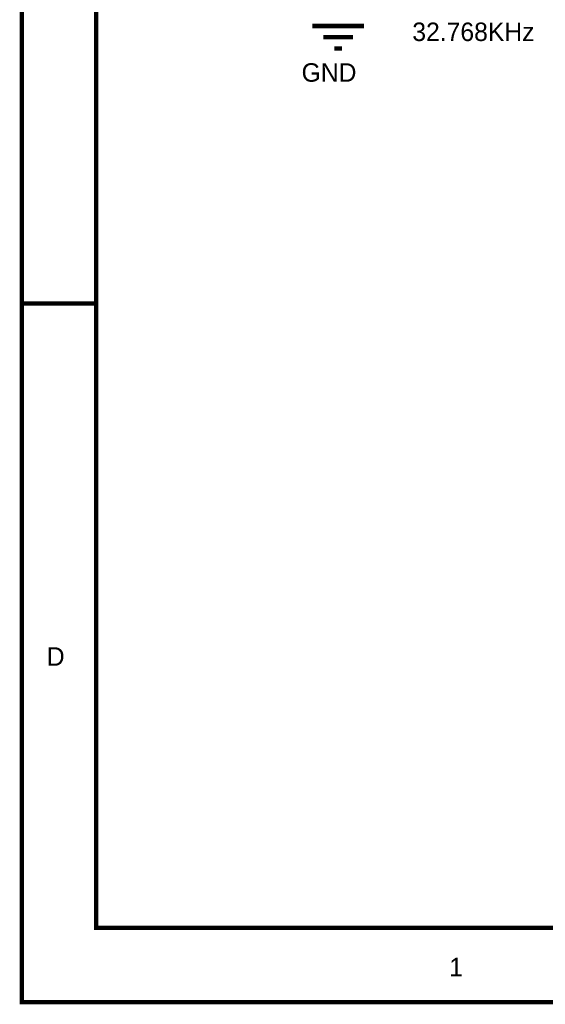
# Model space of a CAD drawing. Header units: inches. Extents: x 0 to 9.5, y -0.01 to 7.51.
# Tile 1 of 59: x 0 to 1.41, y -0.01 to 2.64. Entities that reach past the tile are written whole.
import ezdxf

# ---------------------------------------------------------------- set-up
doc = ezdxf.new("R2010")
doc.units = ezdxf.units.IN
doc.header["$MEASUREMENT"] = 0
doc.layers.add('Sheet', color=255, linetype='Continuous')

msp = doc.modelspace()

# ---------------------------------------------------------------- linework, layer by layer
at = {"layer": 'Sheet'}
for points in [[(0.0025, 7.5, 0.0118, 0.0118, 0), (9.4981, 7.5, 0.0118, 0.0118, 0), (9.4981, 0, 0.0118, 0.0118, 0), (0.0025, 0, 0.0118, 0.0118, 0), (0.0025, 7.5, 0.0118, 0.0118, 0)], [(0.0025, 7.5, 0.0039, 0.0039, 0), (0.0025, 0, 0.0039, 0.0039, 0), (9.4981, 0, 0.0039, 0.0039, 0), (9.4981, 7.5, 0.0039, 0.0039, 0), (0.0025, 7.5, 0.0039, 0.0039, 0), (0.0025, 7.5, 0.0039, 0.0039, 0)], [(0.202, 7.2997, 0.0118, 0.0118, 0), (9.2986, 7.2997, 0.0118, 0.0118, 0), (9.2986, 0.1997, 0.0118, 0.0118, 0), (0.202, 0.1997, 0.0118, 0.0118, 0), (0.202, 7.2997, 0.0118, 0.0118, 0)], [(0.202, 7.2997, 0.0039, 0.0039, 0), (0.202, 0.1997, 0.0039, 0.0039, 0), (9.2986, 0.1997, 0.0039, 0.0039, 0), (9.2986, 7.2997, 0.0039, 0.0039, 0), (0.202, 7.2997, 0.0039, 0.0039, 0), (0.202, 7.2997, 0.0039, 0.0039, 0)]]:
    msp.add_lwpolyline(points, format="xyseb", close=True, dxfattribs=at)
for points in [[(0.7822, 2.6197, 0.0118, 0.0118, 0), (0.9216, 2.6197, 0.0118, 0.0118, 0)], [(0.8119, 2.5899, 0.0118, 0.0118, 0), (0.8919, 2.5899, 0.0118, 0.0118, 0)], [(0.8417, 2.5595, 0.0118, 0.0118, 0), (0.8621, 2.5595, 0.0118, 0.0118, 0)], [(0.0025, 1.875, 0.0118, 0.0118, 0), (0.202, 1.875, 0.0118, 0.0118, 0)]]:
    msp.add_lwpolyline(points, format="xyseb", dxfattribs=at)

# ---------------------------------------------------------------- texts
for s, p in [('32.768KHz', (1.0511, 2.5794)), ('GND', (0.7537, 2.4702)), ('D', (0.0694, 0.9028)), ('1', (1.1503, 0.0694))]:
    msp.add_text(s, height=0.0496, dxfattribs=at).set_placement(p)

doc.saveas('drawing.dxf')
